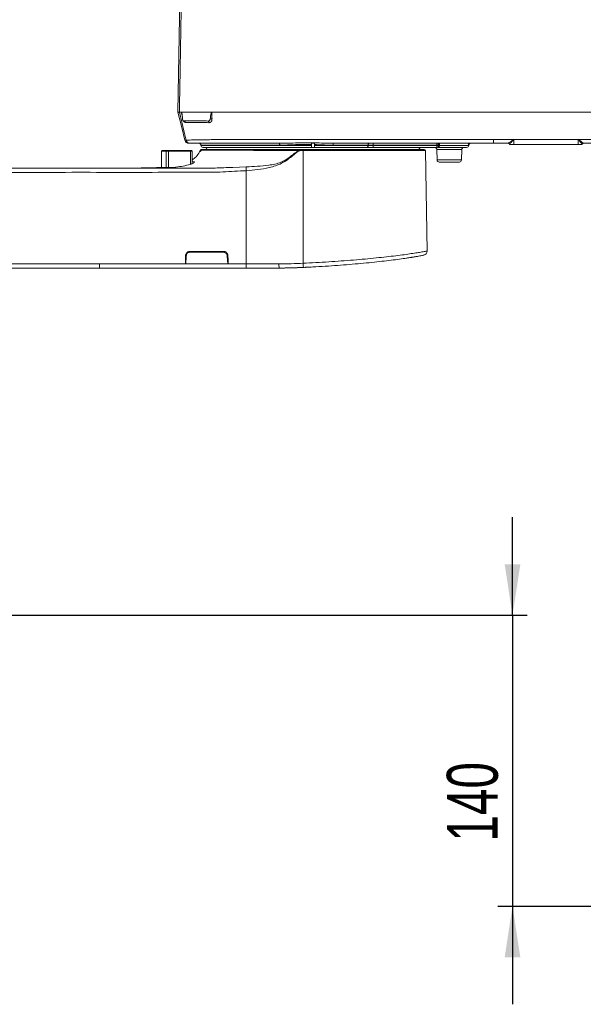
# Paper-space layout '图纸2' of a CAD drawing. Header units: millimetres. Extents: x 94 to 220, y 40 to 188.
# Tile 3 of 5: x 145 to 184, y 40 to 108. Entities that reach past the tile are written whole.
import ezdxf

# ---------------------------------------------------------------- set-up
doc = ezdxf.new("R2010")
doc.units = ezdxf.units.MM
doc.layers.add('图框', color=7, linetype='Continuous')
doc.styles.add('SLDTEXTSTYLE0', font='TXT', dxfattribs={"width": 0.7})
doc.dimstyles.new('SLDDIMSTYLE6', dxfattribs={"dimtxt": 3.5, "dimasz": 3.5, "dimexe": 0, "dimexo": 0.0625, "dimgap": 0.875, "dimtad": 2, "dimlfac": 7, "dimrnd": 1e-09, "dimzin": 12, "dimdsep": 46, "dimtxsty": 'SLDTEXTSTYLE0', "dimsah": 1, "dimcen": 0.09, "dimadec": 0, "dimazin": 3, "dimtfac": 1, "dimtmove": 0, "dimatfit": 0, "dimfxl": 0, "dimfrac": 2, "dimtolj": 1, "dimtzin": 12, "dimarcsym": 0})

# ---------------------------------------------------------------- blocks, each defined once
blk = doc.blocks.new('*D12')
at = {"layer": '图框', "color": 7}
for p, q in [((179.292, 67.11), (179.292, 73.841)), ((127.333, 67.11), (180.292, 67.11)), ((179.292, 67.11), (179.292, 47.11)), ((202.457, 47.11), (178.292, 47.11)), ((179.292, 47.11), (179.292, 40.379))]:
    blk.add_line(p, q, dxfattribs=at)
for points in [[(179.292, 67.11), (179.831, 70.61), (178.754, 70.61)], [(179.292, 47.11), (178.754, 43.61), (179.831, 43.61)]]:
    blk.add_solid(points, dxfattribs=at)
at = {"layer": '图框', "color": 7, "insert": (174.781, 51.56, 0.014), "char_height": 3.5, "attachment_point": 1, "rotation": 90, "style": 'SLDTEXTSTYLE0'}
blk.add_mtext('140', dxfattribs=at)

psp = doc.layouts.new('图纸2')

# ---------------------------------------------------------------- linework, layer by layer
at = {"color": 7, "linetype": 'Continuous', "lineweight": 15}
for p, q in [((156.3004, 101.6816), (156.437, 109.5073)), ((156.5319, 101.6816), (156.3949, 101.6816)), ((156.6129, 101.1796), (156.6083, 101.2201)), ((157.1354, 101.0816), (157.0139, 101.0816)), ((165.6932, 99.5387), (165.479, 99.5387)), ((165.479, 99.4584), (165.479, 99.3959)), ((165.6932, 99.3959), (165.6932, 99.4526)), ((169.7159, 99.4102), (169.7159, 99.5387)), ((174.094, 99.4102), (174.094, 99.5387)), ((174.2359, 99.3878), (174.2441, 99.5331)), ((179.0063, 99.5387), (177.977, 99.5387)), ((177.977, 99.5387), (179.0147, 99.5387)), ((179.0835, 99.4673), (179.0834, 99.4692)), ((179.3646, 99.8022), (179.3626, 99.8066)), ((179.3724, 99.8088), (183.8032, 99.8092)), ((179.3724, 99.8043), (179.3724, 99.8088)), ((183.8032, 99.8048), (179.3724, 99.8043)), ((179.3724, 99.8043), (179.3724, 99.4673)), ((183.8032, 99.4673), (183.8032, 99.8048)), ((183.8032, 99.4673), (184.0861, 99.4673)), ((184.0861, 99.4673), (184.0861, 99.4673)), ((184.0888, 99.4692), (184.0887, 99.4673)), ((184.1575, 99.5387), (184.1575, 99.5387)), ((155.2004, 99.0387), (155.1575, 98.9959)), ((155.1575, 98.9959), (155.1575, 97.8673)), ((155.4764, 98.9959), (155.1575, 98.9959)), ((155.2004, 99.0387), (155.5179, 99.0387)), ((155.4764, 98.9959), (155.5179, 99.0387)), ((155.6518, 98.9959), (155.4764, 98.9959)), ((155.4764, 97.8673), (155.4764, 98.9959)), ((155.5179, 99.0387), (155.6407, 99.0387)), ((155.6518, 98.9959), (155.6407, 99.0387)), ((155.6407, 99.0387), (157.1588, 99.0387)), ((155.6518, 98.9959), (155.6518, 97.8673)), ((157.1699, 98.9959), (155.6518, 98.9959)), ((157.1699, 98.9959), (157.1588, 99.0387)), ((157.1588, 99.0387), (157.2329, 99.0387)), ((157.2758, 98.9959), (157.1699, 98.9959)), ((157.2758, 98.9959), (157.2329, 99.0387)), ((157.2758, 98.1407), (157.2758, 98.9959)), ((157.8718, 99.4102), (157.8718, 99.3959)), ((165.479, 99.253), (158.0147, 99.253)), ((164.6471, 99.0457), (164.6234, 99.0458)), ((164.6321, 99.1102), (164.6543, 99.1102)), ((164.6724, 99.0348), (164.6461, 99.0264)), ((164.6543, 99.1102), (164.9137, 99.1102)), ((165.479, 99.253), (165.6932, 99.253)), ((165.6932, 99.3959), (169.3659, 99.3959)), ((169.2959, 99.253), (165.6932, 99.253)), ((169.7159, 99.253), (169.2959, 99.253)), ((169.3659, 99.3959), (169.3659, 99.4102)), ((169.3659, 99.3959), (169.7159, 99.3959)), ((169.7159, 99.4102), (169.7159, 99.3959)), ((174.094, 99.4102), (169.7159, 99.4102)), ((169.7159, 99.253), (169.7159, 99.3959)), ((169.7159, 99.3959), (174.0932, 99.3959)), ((174.0932, 99.253), (169.7159, 99.253)), ((174.0836, 99.253), (174.0932, 99.253)), ((174.0932, 99.3959), (174.094, 99.4102)), ((174.0932, 99.253), (174.0932, 99.3959)), ((174.0933, 99.1139), (174.1122, 98.3921)), ((174.1633, 99.253), (174.1417, 99.253)), ((176.1388, 99.253), (174.1633, 99.253)), ((175.7814, 98.3921), (175.8003, 99.1139)), ((176.2816, 99.3921), (176.2818, 99.3994)), ((157.3966, 98.2129), (157.4154, 98.2227)), ((157.4154, 98.2227), (157.4087, 98.2233)), ((175.6386, 98.253), (174.255, 98.253)), ((155.4928, 97.8671), (156.1203, 97.9097)), ((155.4937, 97.8673), (155.6518, 97.8673)), ((156.1609, 97.9097), (156.1203, 97.9097)), ((160.9831, 91.258), (160.9922, 97.6495)), ((155.2519, 90.9673), (150.9138, 90.9673)), ((161.0063, 90.9673), (155.7064, 90.9673)), ((156.8134, 91.258), (156.8113, 91.258)), ((156.8134, 91.258), (159.7401, 91.258)), ((159.7432, 91.258), (159.7401, 91.258)), ((159.7432, 91.258), (160.9831, 91.258)), ((163.6054, 90.97), (163.3841, 90.9677)), ((164.9519, 91.0115), (165.19, 91.0224)), ((165.4639, 91.0359), (165.0146, 91.0147))]:
    psp.add_line(p, q, dxfattribs=at)
at = {"color": 8, "linetype": 'Continuous', "lineweight": 15}
for p, q in [((184.0888, 99.4692), (184.0877, 99.4687)), ((157.1699, 98.0982), (157.1699, 98.9959)), ((157.8718, 99.3959), (165.479, 99.3959)), ((175.8003, 99.1139), (174.0933, 99.1139)), ((174.2794, 99.3921), (176.2816, 99.3921)), ((157.2758, 98.2907), (157.4228, 98.2746)), ((157.3537, 98.1592), (157.2758, 98.1679)), ((174.1122, 98.3921), (174.9468, 98.3921)), ((174.9468, 98.3921), (175.7814, 98.3921)), ((155.4943, 97.8488), (155.4764, 97.8673)), ((160.0654, 97.8832), (160.9881, 97.9165))]:
    psp.add_line(p, q, dxfattribs=at)
at = {"color": 7, "linetype": 'Continuous', "lineweight": 15, "flags": 128}
for points in [[(156.7674, 99.7571), (156.5592, 100.6151), (156.3004, 101.6816)], [(156.3949, 101.6816), (156.7295, 100.2935), (156.8578, 99.7617)], [(163.2914, 99.4102), (163.2907, 99.4352), (163.2885, 99.4594), (163.285, 99.4816), (163.2802, 99.5011), (163.2744, 99.5171), (163.2678, 99.5289), (163.2607, 99.5363), (163.2532, 99.5387)], [(169.3659, 99.4102), (169.3671, 99.4352), (169.3707, 99.4594), (169.3765, 99.4816), (169.3843, 99.5011), (169.3939, 99.5171), (169.4048, 99.5289), (169.4166, 99.5363), (169.4289, 99.5387)], [(174.1748, 99.4143), (174.1765, 99.4388), (174.1809, 99.4622), (174.1877, 99.4837), (174.1967, 99.5025), (174.2076, 99.5179), (174.2199, 99.5293), (174.2332, 99.5364), (174.247, 99.5387)], [(177.977, 99.5387), (177.977, 99.5438), (177.977, 99.5588), (177.977, 99.5832), (177.977, 99.6162), (177.977, 99.6566), (177.977, 99.7029), (177.977, 99.7535), (177.977, 99.8066)], [(179.0861, 99.4673), (179.0918, 99.4673), (179.1082, 99.4673), (179.1347, 99.4673), (179.1703, 99.4673), (179.2137, 99.4673), (179.2631, 99.4673), (179.3167, 99.4673), (179.3724, 99.4673)], [(164.9075, 99.04), (164.8973, 92.3387), (164.8957, 91.3011)], [(169.2959, 99.253), (169.3096, 99.2558), (169.3227, 99.2639), (169.3348, 99.2771), (169.3454, 99.2949), (169.3541, 99.3165), (169.3606, 99.3412), (169.3645, 99.368), (169.3659, 99.3959)], [(173.4221, 92.1362), (173.3989, 93.4673), (173.3016, 99.04)], [(156.8113, 91.258), (156.8162, 91.5419), (156.8213, 91.8328)], [(159.7331, 91.8328), (159.7381, 91.5488), (159.7432, 91.258)]]:
    psp.add_lwpolyline(points, dxfattribs=at)
at = {"color": 8, "linetype": 'Continuous', "lineweight": 15, "flags": 128}
for points in [[(174.2867, 99.5387), (174.2821, 99.4471), (174.2794, 99.3921)], [(174.2359, 99.3878), (174.2359, 99.3878), (174.2322, 99.388), (174.2215, 99.3886), (174.2045, 99.3896), (174.1819, 99.3908), (174.1549, 99.3924), (174.1249, 99.3941), (174.0932, 99.3959)]]:
    psp.add_lwpolyline(points, dxfattribs=at)
at = {"color": 7, "linetype": 'Continuous', "lineweight": 15}
for centre, radius, start, end in [((156.6902, 100.957), 0.125, 5.538455, 85.354644), ((158.2613, 100.9564), 0.1601, 359.923768, 44.928657), ((158.6047, 99.9634), 1.2616, 88.429317, 93.728172), ((157.0451, 99.8244), 0.2857, 193.639777, 270.000004), ((157.1143, 99.7973), 0.259, 187.897886, 266.826234), ((157.7432, 99.4102), 0.1286, 359.864131, 90.000004), ((167.1681, 99.4413), 0.1987, 150.628512, 189.006988), ((176.4166, 99.3959), 0.1428, 90.021821, 178.52107), ((176.4246, 99.3959), 0.1429, 90.000004, 178.570751), ((179.0147, 99.4673), 0.0714, 359.999592, 89.999554), ((179.0147, 99.4673), 0.0714, 0, 89.999999), ((184.1913, 99.8066), 0.3881, 179.616296, 180.274231), ((185.6503, 98.916), 2.0409, 154.126002, 154.264934), ((184.1575, 99.4673), 0.0714, 90.002698, 179.99901), ((184.1575, 99.4673), 0.0714, 89.999998, 180), ((158.0147, 99.3959), 0.1429, 180, 270), ((158.1612, 99.1102), 0.1429, 1.5, 90), ((164.757, 99.0605), 0.1344, 158.336608, 186.294675), ((173.011, 99.1102), 0.1429, 90, 178.5), ((173.2302, 99.0387), 0.0714, 1, 90), ((173.9505, 99.1102), 0.1429, 1.5, 90), ((174.0932, 99.3959), 0.1429, 270, 356.754746), ((174.1489, 99.383), 0.1308, 276.316772, 4.001754), ((175.9431, 99.1102), 0.1429, 90, 178.5), ((176.1388, 99.3959), 0.1429, 270, 358.5), ((174.255, 98.3959), 0.1429, 181.5, 270), ((175.6386, 98.3959), 0.1429, 270, 358.5), ((155.2116, 92.1127), 1.8939, 358.129435, 359.973604), ((157.7809, 92.1128), 1.6681, 357.872556, 359.967379), ((173.1364, 92.1312), 0.2857, 281.062649, 1), ((156.9498, 99.6261), 7.7944, 269.055033, 269.434879), ((159.5941, 99.1635), 7.332, 270.671229, 271.086254), ((153.6085, 91.1846), 2.7035, 178.442112, 184.609342), ((164.4491, 91.1848), 1.2136, 176.539623, 190.321308)]:
    psp.add_arc(centre, radius, start, end, dxfattribs=at)
at = {"color": 8, "linetype": 'Continuous', "lineweight": 15}
psp.add_arc((157.4966, 98.1523), 0.1429, 121.090161, 165.234344, dxfattribs=at)
at = {"color": 7, "linetype": 'Continuous', "lineweight": 15}
for points, knots in [([(156.5307, 109.5077), (156.5187, 108.7857), (156.4945, 107.3417), (156.4576, 105.1756), (156.4252, 103.2889), (156.4051, 102.1242), (156.3974, 101.6816)], [0, 0, 0, 0, 0.2767727, 0.553547, 0.8303228, 1, 1, 1, 1]), ([(156.3974, 101.6816), (156.3628, 101.6816), (156.3087, 101.6816), (156.3026, 101.6816), (156.3004, 101.6816)], [0, 0, 0, 0, 0.63898727, 1, 1, 1, 1]), ([(156.3949, 101.6816), (156.361, 101.6816), (156.3084, 101.6816), (156.3025, 101.6816), (156.3004, 101.6816)], [0, 0, 0, 0, 0.6427403, 1, 1, 1, 1]), ([(208.0861, 101.6816), (207.3094, 101.6816), (205.7554, 101.6816), (203.3831, 101.6816), (200.9965, 101.6816), (198.5992, 101.6816), (196.2001, 101.6816), (192.5278, 101.6816), (187.5814, 101.6816), (181.3569, 101.6816), (176.0276, 101.6816), (171.5938, 101.6816), (168.4834, 101.6816), (165.8025, 101.6816), (163.921, 101.6816), (162.4118, 101.6816), (161.2799, 101.6816), (160.1709, 101.6816), (159.1356, 101.6816), (158.1967, 101.6816), (157.4381, 101.6816), (156.831, 101.6816), (156.5419, 101.6816), (156.3974, 101.6816)], [0, 0, 0, 0, 0.04513923, 0.09031026, 0.13560412, 0.18100425, 0.22642056, 0.27172348, 0.3893627, 0.50701343, 0.62466282, 0.69154377, 0.75842064, 0.80102859, 0.84363041, 0.86528257, 0.88701909, 0.90865031, 0.93015818, 0.9499826, 0.96978655, 0.9848968, 1, 1, 1, 1]), ([(156.6083, 101.2201), (156.603, 101.3148), (156.5964, 101.4318), (156.5773, 101.5603), (156.5674, 101.61), (156.5581, 101.6443), (156.5486, 101.6667), (156.5413, 101.6773), (156.5357, 101.6812), (156.5327, 101.6815), (156.5319, 101.6816)], [0, 0, 0, 0, 0.5711621, 0.70581265, 0.79918486, 0.88908114, 0.93457098, 0.96791715, 0.99039128, 1, 1, 1, 1]), ([(158.6238, 101.6816), (158.3979, 101.6816), (157.9455, 101.6816), (157.3783, 101.6816), (156.9006, 101.6816), (156.6556, 101.6816), (156.5319, 101.6816)], [0, 0, 0, 0, 0.2770042, 0.5544703, 0.7749311, 1, 1, 1, 1]), ([(158.6238, 101.6816), (158.6222, 101.6813), (158.6183, 101.6808), (158.6114, 101.6752), (158.5974, 101.655), (158.5679, 101.5637), (158.5443, 101.4147), (158.5294, 101.2824), (158.5227, 101.2223)], [0, 0, 0, 0, 0.0121394, 0.0278631, 0.0583641, 0.1722225, 0.6237757, 1, 1, 1, 1]), ([(158.6238, 101.6816), (158.6257, 101.6255), (158.6306, 101.4732), (158.6359, 101.3208), (158.6393, 101.2245)], [0, 0, 0, 0, 0.3678681, 1, 1, 1, 1]), ([(195.834, 101.6816), (194.4102, 101.6816), (191.5627, 101.6816), (187.0976, 101.6816), (182.4401, 101.6816), (177.8707, 101.6816), (173.5814, 101.6816), (170.0633, 101.6816), (167.037, 101.6816), (165.0066, 101.6816), (163.4795, 101.6816), (162.4559, 101.6816), (161.4401, 101.6816), (160.4445, 101.6816), (159.4933, 101.6816), (158.9084, 101.6816), (158.6238, 101.6816)], [0, 0, 0, 0, 0.1141997, 0.2283983, 0.3579446, 0.4874927, 0.5946013, 0.7017077, 0.7694441, 0.8371741, 0.8645971, 0.8921482, 0.9196336, 0.946963, 0.9741992, 1, 1, 1, 1]), ([(156.6129, 101.1796), (156.6135, 101.1766), (156.6172, 101.1588), (156.6281, 101.1285), (156.6498, 101.0981), (156.6725, 101.0834), (156.6872, 101.0821), (156.6923, 101.0816)], [0, 0, 0, 0, 0.0531043, 0.3170919, 0.5834792, 0.8540184, 1, 1, 1, 1]), ([(156.6923, 101.0816), (156.7427, 101.0816), (156.8324, 101.0816), (156.9293, 101.0816), (156.9718, 101.0816)], [0, 0, 0, 0, 0.56197337, 1, 1, 1, 1]), ([(156.7004, 101.0813), (156.7009, 101.0814), (156.7087, 101.0827), (156.7168, 101.077), (156.7136, 101.0794), (156.7134, 101.0795)], [0, 0, 0, 0, 0.0702752, 0.9593988, 1, 1, 1, 1]), ([(158.4214, 100.9562), (158.3435, 100.9567), (158.1097, 100.9583), (157.7414, 100.9612), (157.2655, 100.9654), (156.9824, 100.9677), (156.8146, 100.9691)], [0, 0, 0, 0, 0.1256718, 0.3772095, 0.6309001, 1, 1, 1, 1]), ([(158.3746, 101.0695), (158.2953, 101.0706), (158.0572, 101.074), (157.6788, 101.0787), (157.2894, 101.0813), (157.0668, 101.0815), (156.9718, 101.0816)], [0, 0, 0, 0, 0.1533033, 0.4601337, 0.7694579, 1, 1, 1, 1]), ([(158.5227, 101.2223), (158.5191, 101.2029), (158.5118, 101.164), (158.4809, 101.1157), (158.4396, 101.0825), (158.402, 101.0702), (158.3802, 101.0696), (158.3746, 101.0695)], [0, 0, 0, 0, 0.23365168, 0.46758069, 0.69463423, 0.92143834, 1, 1, 1, 1]), ([(158.6393, 101.2245), (158.6378, 101.1937), (158.635, 101.1324), (158.5981, 101.0515), (158.5419, 100.991), (158.4792, 100.9601), (158.4375, 100.9573), (158.4214, 100.9562)], [0, 0, 0, 0, 0.2168714, 0.4323116, 0.646453, 0.8633979, 1, 1, 1, 1]), ([(156.7674, 99.7571), (156.7697, 99.7568), (156.7748, 99.7563), (156.8091, 99.7582), (156.8447, 99.7608), (156.8578, 99.7617)], [0, 0, 0, 0, 0.3468858, 0.7610302, 1, 1, 1, 1]), ([(156.8578, 99.7617), (157.0139, 99.7637), (157.3295, 99.7677), (157.8554, 99.7776), (158.3556, 99.786), (158.8034, 99.7926), (159.2857, 99.7979), (159.7588, 99.8015), (160.4446, 99.8045), (161.3615, 99.8061), (162.5584, 99.8063), (163.7741, 99.8065), (165.2759, 99.8066), (167.0538, 99.8066), (169.9007, 99.8066), (173.5423, 99.8066), (176.4987, 99.8066), (177.977, 99.8066)], [0, 0, 0, 0, 0.0398108, 0.08044, 0.1049002, 0.1293604, 0.1546968, 0.1800384, 0.1996258, 0.2534872, 0.307432, 0.3626251, 0.4178346, 0.5099573, 0.602126, 0.8010559, 1, 1, 1, 1]), ([(157.1, 99.5387), (157.092, 99.5387), (157.0703, 99.5387), (157.0494, 99.5387), (157.0464, 99.5387), (157.0451, 99.5387)], [0, 0, 0, 0, 0.23927746, 0.65335243, 1, 1, 1, 1]), ([(163.2532, 99.5387), (163.2301, 99.5387), (162.8811, 99.5387), (162.2075, 99.5387), (161.2414, 99.5387), (160.4757, 99.5387), (159.8202, 99.5387), (159.2707, 99.5387), (158.6769, 99.5387), (158.0976, 99.5387), (157.5539, 99.5387), (157.2513, 99.5387), (157.1, 99.5387)], [0, 0, 0, 0, 0.0096064, 0.1448775, 0.2802015, 0.4151017, 0.4729106, 0.5699235, 0.6672647, 0.7642005, 0.882076, 1, 1, 1, 1]), ([(163.2532, 99.5387), (163.5014, 99.5425), (163.9993, 99.5502), (164.7393, 99.5752), (165.4657, 99.576), (166.2125, 99.5525), (166.7215, 99.5435), (166.995, 99.5387)], [0, 0, 0, 0, 0.202345, 0.4058349, 0.5931651, 0.7814227, 1, 1, 1, 1]), ([(165.479, 99.4584), (165.2344, 99.4604), (164.7429, 99.4646), (164.0096, 99.4258), (163.5316, 99.4154), (163.2914, 99.4102)], [0, 0, 0, 0, 0.3301862, 0.6635465, 1, 1, 1, 1]), ([(165.479, 99.4584), (165.479, 99.4729), (165.479, 99.5021), (165.479, 99.5265), (165.479, 99.5387)], [0, 0, 0, 0, 0.4996216, 1, 1, 1, 1]), ([(165.6932, 99.5387), (165.6932, 99.527), (165.6932, 99.5037), (165.6932, 99.472), (165.6932, 99.4551), (165.6932, 99.4526)], [0, 0, 0, 0, 0.4597931, 0.9195929, 1, 1, 1, 1]), ([(166.9719, 99.4102), (166.7026, 99.4173), (166.2784, 99.4284), (165.8498, 99.4461), (165.6932, 99.4526)], [0, 0, 0, 0, 0.6346814, 1, 1, 1, 1]), ([(177.977, 99.5387), (176.1575, 99.5387), (173.4282, 99.5387), (169.7891, 99.5387), (167.9478, 99.5387), (167.0168, 99.5387), (166.995, 99.5387)], [0, 0, 0, 0, 0.4969841, 0.7455206, 0.9940412, 1, 1, 1, 1]), ([(177.977, 99.8066), (178.1245, 99.8066), (178.4942, 99.8066), (178.9091, 99.8066), (179.2235, 99.8066), (179.3156, 99.8066), (179.3626, 99.8066)], [0, 0, 0, 0, 0.3194429, 0.8004342, 0.8982599, 1, 1, 1, 1]), ([(179.0834, 99.4692), (179.083, 99.4738), (179.082, 99.4864), (179.0737, 99.5059), (179.0575, 99.5241), (179.0361, 99.5364), (179.0201, 99.5379), (179.012, 99.5387)], [0, 0, 0, 0, 0.1271277, 0.3456699, 0.5639419, 0.7820198, 1, 1, 1, 1]), ([(179.0147, 99.5387), (179.0148, 99.5388), (179.0156, 99.5393), (179.0298, 99.5506), (179.075, 99.5863), (179.1606, 99.6552), (179.2587, 99.7294), (179.3299, 99.7906), (179.3578, 99.8043), (179.3626, 99.8066)], [0, 0, 0, 0, 0.0286163, 0.153881, 0.3075299, 0.5097574, 0.8368781, 0.971705, 1, 1, 1, 1]), ([(179.3646, 99.8022), (179.3607, 99.7992), (179.3368, 99.7809), (179.2821, 99.7057), (179.2027, 99.6127), (179.1344, 99.5268), (179.0982, 99.4821), (179.0868, 99.4681), (179.0862, 99.4674), (179.0861, 99.4673)], [0, 0, 0, 0, 0.0259004, 0.1590931, 0.4874271, 0.6907244, 0.8452262, 0.9712144, 1, 1, 1, 1]), ([(179.3626, 99.8066), (179.3632, 99.8069), (179.3663, 99.8082), (179.3697, 99.8085), (179.3724, 99.8088)], [0, 0, 0, 0, 0.186733, 1, 1, 1, 1]), ([(179.3724, 99.8043), (179.3706, 99.8041), (179.3684, 99.8039), (179.3658, 99.8028), (179.365, 99.8024), (179.3646, 99.8022)], [0, 0, 0, 0, 0.66992768, 0.80942438, 1, 1, 1, 1]), ([(183.8032, 99.4673), (182.9761, 99.4673), (181.4992, 99.4673), (180.0223, 99.4673), (179.3724, 99.4673)], [0, 0, 0, 0, 0.55999726, 1, 1, 1, 1]), ([(183.8032, 99.8092), (183.8041, 99.8092), (183.8078, 99.8091), (183.8113, 99.8077), (183.814, 99.8066)], [0, 0, 0, 0, 0.2504641, 1, 1, 1, 1]), ([(183.8118, 99.8022), (183.8097, 99.8032), (183.807, 99.8046), (183.8039, 99.8047), (183.8032, 99.8048)], [0, 0, 0, 0, 0.7534099, 1, 1, 1, 1]), ([(184.0861, 99.4673), (184.0846, 99.4694), (184.083, 99.4717), (184.0706, 99.4878), (184.0461, 99.5188), (183.985, 99.5967), (183.906, 99.691), (183.8489, 99.7701), (183.8174, 99.7974), (183.8118, 99.8022)], [0, 0, 0, 0, 0.1198943, 0.1365657, 0.2763108, 0.4826162, 0.7783852, 0.9609182, 1, 1, 1, 1]), ([(183.814, 99.8066), (183.9047, 99.8066), (185.7676, 99.8068), (188.288, 99.7932), (191.3759, 99.823), (193.3503, 99.8693), (195.3244, 99.8934), (197.2941, 99.8619), (199.2549, 99.7366), (200.8262, 99.5306), (202.0094, 99.2995), (202.8113, 99.089), (203.4813, 98.8496), (204.086, 98.5674), (204.5751, 98.2679), (204.9151, 97.9799), (205.1589, 97.7327), (205.3244, 97.5387), (205.4928, 97.301), (205.5723, 97.1682), (205.607, 97.1103)], [0, 0, 0, 0, 0.0120329, 0.2471155, 0.3343316, 0.421769, 0.5091791, 0.5963698, 0.6832994, 0.7701769, 0.8070349, 0.8439115, 0.8806907, 0.9018685, 0.9330072, 0.9570437, 0.9611798, 0.9793778, 0.9909995, 1, 1, 1, 1]), ([(183.814, 99.8066), (183.8209, 99.8028), (183.8582, 99.7822), (183.9323, 99.7176), (184.0304, 99.6423), (184.1072, 99.5799), (184.1459, 99.5485), (184.1569, 99.5395), (184.1574, 99.5389), (184.1575, 99.5387)], [0, 0, 0, 0, 0.0417632, 0.2252205, 0.5197725, 0.7250434, 0.8640465, 0.9759517, 1, 1, 1, 1]), ([(191.83, 99.5573), (191.8031, 99.5571), (190.9916, 99.5488), (188.4345, 99.5286), (185.9035, 99.5346), (184.1575, 99.5387)], [0, 0, 0, 0, 0.0105448, 0.3174241, 1, 1, 1, 1]), ([(157.2758, 98.3906), (157.3753, 98.4591), (157.5875, 98.6051), (157.7253, 98.8809), (157.8267, 99.031), (157.8528, 99.0696)], [0, 0, 0, 0, 0.3961942, 0.8444879, 1, 1, 1, 1]), ([(157.9356, 99.0698), (157.9095, 99.0543), (157.8348, 99.0101), (157.8053, 98.9683), (157.7862, 98.9412)], [0, 0, 0, 0, 0.3496629, 1, 1, 1, 1]), ([(157.8528, 99.0696), (157.857, 99.0765), (157.8654, 99.0903), (157.8857, 99.1042), (157.9039, 99.1097), (157.9146, 99.1101), (157.9173, 99.1102)], [0, 0, 0, 0, 0.3000135, 0.6000165, 0.9000382, 1, 1, 1, 1]), ([(164.6234, 99.0458), (164.3765, 99.0465), (163.9179, 99.048), (163.2633, 99.0499), (162.6526, 99.0517), (162.0572, 99.0535), (161.4871, 99.0551), (160.9516, 99.0567), (160.4482, 99.0582), (159.9768, 99.0597), (159.44, 99.0614), (158.884, 99.0633), (158.4673, 99.065), (158.1435, 99.0667), (157.9069, 99.0686), (157.871, 99.0693), (157.8528, 99.0696)], [0, 0, 0, 0, 0.0670289, 0.124493, 0.181957, 0.2410981, 0.3002398, 0.3576934, 0.4151471, 0.474272, 0.5333967, 0.6339998, 0.7368135, 0.7865979, 0.8920208, 1, 1, 1, 1]), ([(157.9173, 99.1102), (157.9296, 99.1102), (157.9544, 99.1102), (158.1471, 99.1102), (158.4648, 99.1102), (158.9409, 99.1102), (159.5295, 99.1102), (160.1662, 99.1102), (160.8107, 99.1102), (161.5147, 99.1102), (162.2711, 99.1102), (163.0688, 99.1102), (163.8595, 99.1102), (164.3875, 99.1102), (164.6321, 99.1102)], [0, 0, 0, 0, 0.0876546, 0.1756715, 0.2633329, 0.3650627, 0.4667927, 0.5444086, 0.6222722, 0.6998881, 0.7775065, 0.8553724, 0.9329892, 1, 1, 1, 1]), ([(160.9881, 97.9165), (161.2461, 97.931), (161.7622, 97.96), (162.4202, 98.0145), (162.964, 98.0973), (163.3501, 98.2127), (163.6763, 98.3796), (163.9737, 98.5781), (164.2679, 98.8228), (164.4955, 98.9832), (164.6205, 99.0444), (164.6234, 99.0458)], [0, 0, 0, 0, 0.19943889, 0.39879852, 0.51022421, 0.62130481, 0.70517248, 0.78916523, 0.89366911, 0.9975323, 1, 1, 1, 1]), ([(164.6454, 99.0278), (164.6392, 99.0246), (164.5076, 98.9575), (164.2742, 98.7816), (163.9035, 98.4548), (163.478, 98.1772), (163.0024, 97.9857), (162.4574, 97.8378), (161.7861, 97.7139), (161.2559, 97.6824), (160.9922, 97.6495), (160.9922, 97.6495)], [0, 0, 0, 0, 0.0052534, 0.1109691, 0.2173784, 0.3767939, 0.4887862, 0.6009724, 0.8003888, 0.9999979, 1, 1, 1, 1]), ([(164.6234, 99.0458), (164.6236, 99.0544), (164.6241, 99.0717), (164.6261, 99.0928), (164.6289, 99.1073), (164.631, 99.1092), (164.6321, 99.1102)], [0, 0, 0, 0, 0.24999454, 0.4999977, 0.74999836, 1, 1, 1, 1]), ([(164.6234, 99.0458), (164.6313, 99.0448), (164.647, 99.0429), (164.6628, 99.041), (164.6706, 99.0401)], [0, 0, 0, 0, 0.5001099, 1, 1, 1, 1]), ([(164.6471, 99.0457), (164.6473, 99.0536), (164.6476, 99.0695), (164.649, 99.0895), (164.651, 99.1039), (164.6528, 99.1092), (164.6539, 99.1101), (164.6541, 99.1101), (164.6543, 99.1102)], [0, 0, 0, 0, 0.2289252, 0.4578395, 0.6867837, 0.9157705, 0.9689304, 1, 1, 1, 1]), ([(164.671, 99.0425), (164.6699, 99.0426), (164.6619, 99.0437), (164.654, 99.0448), (164.6471, 99.0457)], [0, 0, 0, 0, 0.1388015, 1, 1, 1, 1]), ([(164.9075, 99.04), (164.8601, 99.04), (164.787, 99.04), (164.714, 99.04), (164.6884, 99.04)], [0, 0, 0, 0, 0.64972193, 1, 1, 1, 1]), ([(164.9075, 99.04), (164.9076, 99.0492), (164.9078, 99.0677), (164.9093, 99.0908), (164.9113, 99.107), (164.9129, 99.1091), (164.9137, 99.1102)], [0, 0, 0, 0, 0.2499955, 0.4999964, 0.7499997, 1, 1, 1, 1]), ([(173.3016, 99.04), (173.3016, 99.04), (173.3016, 99.04), (173.241, 99.04), (173.0101, 99.04), (172.7256, 99.04), (172.4535, 99.04), (172.1295, 99.04), (171.7584, 99.04), (171.347, 99.04), (170.8957, 99.04), (170.4018, 99.04), (169.8731, 99.04), (169.3185, 99.04), (168.7378, 99.04), (168.1287, 99.04), (167.6566, 99.04), (167.1907, 99.04), (166.6385, 99.04), (165.8228, 99.04), (165.214, 99.04), (164.9075, 99.04)], [0, 0, 0, 0, 0.0000007, 0.0918235, 0.1858659, 0.2359978, 0.2861294, 0.337718, 0.3893062, 0.4394235, 0.4895405, 0.541113, 0.5926855, 0.6428766, 0.6930679, 0.7447214, 0.7963749, 0.8085312, 0.8571948, 0.928095, 1, 1, 1, 1]), ([(164.9137, 99.1102), (165.2, 99.1102), (165.7736, 99.1102), (166.6332, 99.1102), (167.4793, 99.1102), (168.3011, 99.1102), (169.0887, 99.1102), (169.8323, 99.1102), (170.5205, 99.1102), (171.1466, 99.1102), (171.7035, 99.1102), (172.1814, 99.1102), (172.5768, 99.1102), (172.7994, 99.1102), (172.9539, 99.1102), (173.0813, 99.1102), (173.2045, 99.1102), (173.2216, 99.1102), (173.2302, 99.1102)], [0, 0, 0, 0, 0.0678035, 0.1358208, 0.2036206, 0.2714315, 0.339459, 0.4072697, 0.4749772, 0.5429007, 0.6106085, 0.6783361, 0.7462802, 0.8140084, 0.8252736, 0.8703641, 0.935182, 1, 1, 1, 1]), ([(165.479, 99.3959), (165.479, 99.3898), (165.479, 99.3677), (165.479, 99.3305), (165.479, 99.2911), (165.479, 99.2637), (165.479, 99.2537), (165.479, 99.2531), (165.479, 99.253)], [0, 0, 0, 0, 0.081896, 0.2965148, 0.5111357, 0.7257732, 0.9404325, 1, 1, 1, 1]), ([(165.6932, 99.253), (165.6932, 99.2537), (165.6932, 99.2554), (165.6932, 99.2725), (165.6932, 99.3048), (165.6932, 99.3475), (165.6932, 99.3798), (165.6932, 99.3958), (165.6932, 99.3959)], [0, 0, 0, 0, 0.1404129, 0.3551364, 0.5698523, 0.7845484, 0.9992235, 1, 1, 1, 1]), ([(169.3659, 99.4102), (169.1803, 99.4102), (168.8091, 99.4102), (168.2184, 99.4102), (167.6066, 99.4102), (167.1834, 99.4102), (166.9719, 99.4102)], [0, 0, 0, 0, 0.2465471, 0.4930923, 0.7465465, 1, 1, 1, 1]), ([(169.7159, 99.4102), (169.6351, 99.4102), (169.5124, 99.4102), (169.4032, 99.4102), (169.3659, 99.4102)], [0, 0, 0, 0, 0.6580707, 1, 1, 1, 1]), ([(174.1748, 99.4143), (174.1605, 99.4135), (174.1353, 99.4123), (174.1065, 99.4108), (174.094, 99.4102)], [0, 0, 0, 0, 0.5646965, 1, 1, 1, 1]), ([(157.3966, 98.2129), (157.3924, 98.2096), (157.3646, 98.1877), (157.3045, 98.1523), (157.2134, 98.1126), (157.1613, 98.0948), (157.1352, 98.0859)], [0, 0, 0, 0, 0.0804578, 0.5391637, 0.7698903, 1, 1, 1, 1]), ([(157.4087, 98.2233), (157.3995, 98.2215), (157.3875, 98.2193), (157.3772, 98.201), (157.3749, 98.1968)], [0, 0, 0, 0, 0.7687348, 1, 1, 1, 1]), ([(157.4228, 98.2746), (157.4282, 98.273), (157.4391, 98.2697), (157.4363, 98.2523), (157.4186, 98.2337), (157.4087, 98.2233)], [0, 0, 0, 0, 0.3084372, 0.612911, 1, 1, 1, 1]), ([(134.0634, 97.8244), (136.3382, 97.8245), (139.7506, 97.8245), (144.3026, 97.8244), (147.718, 97.8246), (151.1336, 97.8239), (154.1274, 97.826), (156.6992, 97.8212), (158.5425, 97.8206), (159.6604, 97.8666), (160.0654, 97.8832)], [0, 0, 0, 0, 0.2623708, 0.3935741, 0.5247732, 0.6560089, 0.7872451, 0.8700994, 0.9529475, 1, 1, 1, 1]), ([(160.9922, 97.6495), (160.9922, 97.6495), (160.4539, 97.6495), (159.382, 97.5433), (157.2268, 97.5511), (154.4768, 97.5411), (151.1258, 97.5444), (147.7166, 97.5435), (144.3062, 97.5438), (139.7581, 97.5437), (136.348, 97.5437), (134.0741, 97.5437)], [0, 0, 0, 0, 0.0000003, 0.0600524, 0.1201237, 0.2404601, 0.3669348, 0.4934895, 0.6200491, 0.746644, 1, 1, 1, 1]), ([(146.6784, 97.8244), (147.3793, 97.8243), (148.781, 97.824), (150.8834, 97.8263), (152.9855, 97.821), (154.386, 97.8585), (155.0861, 97.8772)], [0, 0, 0, 0, 0.2500597, 0.5001454, 0.7501358, 1, 1, 1, 1]), ([(155.0861, 97.8772), (155.0909, 97.877), (155.1005, 97.8766), (155.1797, 97.8742), (155.3032, 97.8711), (155.4296, 97.8685), (155.4928, 97.8671)], [0, 0, 0, 0, 0.2475512, 0.4951024, 0.7475511, 1, 1, 1, 1]), ([(157.1352, 98.0859), (156.9779, 98.0443), (156.6571, 97.9595), (156.3284, 97.9265), (156.1609, 97.9097)], [0, 0, 0, 0, 0.49042044, 1, 1, 1, 1]), ([(160.9881, 97.9165), (160.9867, 97.9051), (160.984, 97.8823), (160.9838, 97.8179), (160.9863, 97.7386), (160.9902, 97.6792), (160.9922, 97.6495)], [0, 0, 0, 0, 0.2499982, 0.4999989, 0.7499986, 1, 1, 1, 1]), ([(156.8213, 91.8328), (156.825, 91.8646), (156.8323, 91.9282), (156.8826, 92.0123), (156.9556, 92.0752), (157.0345, 92.1074), (157.0859, 92.1106), (157.1055, 92.1118)], [0, 0, 0, 0, 0.2163672, 0.4327702, 0.6492844, 0.866225, 1, 1, 1, 1]), ([(157.1044, 92.0509), (157.0805, 92.0487), (157.0304, 92.0441), (156.9618, 92.007), (156.9078, 91.9495), (156.8794, 91.8872), (156.8747, 91.8467), (156.873, 91.8321)], [0, 0, 0, 0, 0.20536213, 0.42835142, 0.65111657, 0.87400715, 1, 1, 1, 1]), ([(159.4479, 92.0508), (159.3535, 92.0508), (158.8815, 92.0508), (158.1005, 92.0508), (157.4136, 92.0509), (157.1044, 92.0509)], [0, 0, 0, 0, 0.120873, 0.6043629, 1, 1, 1, 1]), ([(157.1055, 92.1118), (157.1999, 92.1118), (157.6722, 92.1118), (158.4534, 92.1118), (159.14, 92.1118), (159.449, 92.1118)], [0, 0, 0, 0, 0.1208666, 0.6043265, 1, 1, 1, 1]), ([(159.68, 91.8319), (159.6764, 91.8558), (159.6687, 91.9057), (159.6274, 91.9724), (159.5666, 92.0232), (159.5028, 92.0478), (159.4623, 92.05), (159.4479, 92.0508)], [0, 0, 0, 0, 0.2049946, 0.4289206, 0.6526308, 0.8762016, 1, 1, 1, 1]), ([(159.449, 92.1118), (159.4811, 92.1087), (159.5451, 92.1023), (159.6305, 92.0531), (159.6948, 91.9807), (159.7277, 91.9024), (159.7317, 91.8516), (159.7331, 91.8328)], [0, 0, 0, 0, 0.2180311, 0.4360469, 0.653913, 0.8712321, 1, 1, 1, 1]), ([(164.8957, 91.3011), (164.8957, 91.3011), (165.189, 91.3103), (165.7777, 91.3433), (166.6583, 91.3933), (167.5249, 91.4531), (168.3658, 91.5183), (169.1715, 91.5884), (169.9332, 91.6618), (170.6393, 91.7373), (171.2825, 91.813), (171.8553, 91.8869), (172.347, 91.9568), (172.7546, 92.0197), (173.1073, 92.0786), (173.3676, 92.1256), (173.404, 92.1327), (173.4221, 92.1362)], [0, 0, 0, 0, 0.0000007, 0.067695, 0.135605, 0.2032987, 0.2709831, 0.3388826, 0.4065683, 0.4744717, 0.5425907, 0.6104942, 0.6785945, 0.746913, 0.8150099, 0.9075071, 1, 1, 1, 1]), ([(156.873, 91.8321), (156.867, 91.7376), (156.8582, 91.5971), (156.8438, 91.432), (156.8343, 91.3479), (156.8273, 91.3028), (156.8223, 91.2788), (156.8184, 91.2665), (156.8158, 91.2605), (156.8139, 91.2585), (156.8134, 91.258)], [0, 0, 0, 0, 0.4908231, 0.7295931, 0.8593624, 0.9292732, 0.9665183, 0.98609, 0.9962309, 1, 1, 1, 1]), ([(159.7401, 91.258), (159.7381, 91.2622), (159.7285, 91.2824), (159.7176, 91.3766), (159.6965, 91.5622), (159.6861, 91.7325), (159.68, 91.8319)], [0, 0, 0, 0, 0.0238493, 0.1162019, 0.4841488, 1, 1, 1, 1]), ([(173.1913, 91.8508), (173.1735, 91.8473), (173.1379, 91.8401), (172.8836, 91.7923), (172.54, 91.7329), (172.1436, 91.6693), (171.6663, 91.5989), (171.1111, 91.5246), (170.4881, 91.4485), (169.8047, 91.3726), (169.068, 91.299), (168.2889, 91.2287), (167.4757, 91.1631), (166.6378, 91.1037), (165.7859, 91.051), (165.2171, 91.0241), (164.9331, 91.0107)], [0, 0, 0, 0, 0.092291, 0.1845909, 0.2526544, 0.320941, 0.3890111, 0.4569499, 0.5251023, 0.5930409, 0.6607731, 0.7287179, 0.7964484, 0.8642264, 0.9322205, 1, 1, 1, 1]), ([(172.7435, 91.7682), (172.6772, 91.7568), (172.5644, 91.7374), (172.4324, 91.7158), (172.3334, 91.6998), (172.2253, 91.6827), (172.1064, 91.6644), (172.0197, 91.6513), (172.0164, 91.6508), (172.0147, 91.6506)], [0, 0, 0, 0, 0.1814728, 0.3092148, 0.363817, 0.4726592, 0.6489944, 0.8244537, 1, 1, 1, 1]), ([(150.9138, 90.9673), (149.5087, 90.9673), (146.6975, 90.9673), (142.4816, 90.9673), (138.268, 90.9673), (135.4607, 90.9673), (134.057, 90.9673)], [0, 0, 0, 0, 0.2500027, 0.5001815, 0.7500812, 1, 1, 1, 1]), ([(134.0677, 91.258), (135.4706, 91.258), (138.2765, 91.258), (142.4854, 91.258), (146.696, 91.258), (149.5024, 91.258), (150.906, 91.258)], [0, 0, 0, 0, 0.25005296, 0.5001148, 0.74998975, 1, 1, 1, 1]), ([(150.906, 91.258), (151.0964, 91.258), (152.0484, 91.258), (154.0178, 91.258), (155.7948, 91.258), (156.8113, 91.258)], [0, 0, 0, 0, 0.0966487, 0.4832569, 1, 1, 1, 1]), ([(155.2519, 90.9673), (155.3204, 90.9689), (155.4574, 90.9722), (155.6164, 90.9678), (155.6958, 90.9674), (155.7064, 90.9673)], [0, 0, 0, 0, 0.4636588, 0.9283447, 1, 1, 1, 1]), ([(160.9831, 91.258), (161.3595, 91.258), (162.1106, 91.258), (162.8625, 91.258), (163.2377, 91.258)], [0, 0, 0, 0, 0.5009823, 1, 1, 1, 1]), ([(161.0063, 90.9673), (161.0032, 90.9717), (160.9971, 90.9805), (160.9894, 91.048), (160.9841, 91.1442), (160.9834, 91.2201), (160.9831, 91.258)], [0, 0, 0, 0, 0.2500003, 0.4999997, 0.7500001, 1, 1, 1, 1]), ([(163.2551, 90.9673), (162.8801, 90.9673), (162.1301, 90.9673), (161.3809, 90.9673), (161.0063, 90.9673)], [0, 0, 0, 0, 0.5000381, 1, 1, 1, 1]), ([(163.2377, 91.258), (163.7923, 91.2624), (164.3468, 91.2668), (164.8957, 91.3011), (164.8957, 91.3011)], [0, 0, 0, 0, 0.9999948, 1, 1, 1, 1]), ([(164.9331, 91.0107), (164.374, 90.989), (163.8149, 90.9673), (163.2551, 90.9673), (163.2551, 90.9673)], [0, 0, 0, 0, 0.9999949, 1, 1, 1, 1]), ([(163.6138, 90.9701), (163.5965, 90.9699), (163.5375, 90.969), (163.4765, 90.9684), (163.4375, 90.9681), (163.4448, 90.9681), (163.4462, 90.9681)], [0, 0, 0, 0, 0.1555135, 0.5324767, 0.9094752, 1, 1, 1, 1]), ([(163.8498, 90.9744), (163.8016, 90.9737), (163.7126, 90.9724), (163.6391, 90.9707), (163.6054, 90.97)], [0, 0, 0, 0, 0.5415719, 1, 1, 1, 1]), ([(164.947, 91.0115), (164.9305, 91.0107), (164.735, 91.0014), (164.3642, 90.9877), (164.022, 90.9788), (163.8498, 90.9744)], [0, 0, 0, 0, 0.0439972, 0.519074, 1, 1, 1, 1]), ([(164.3391, 90.9878), (164.3396, 90.9879), (164.3479, 90.9881), (164.3163, 90.9871), (164.2429, 90.9847), (164.1245, 90.9812), (163.9901, 90.9775), (163.8984, 90.9755), (163.8574, 90.9746)], [0, 0, 0, 0, 0.0145963, 0.2194532, 0.4243134, 0.6292483, 0.8342564, 1, 1, 1, 1]), ([(164.9331, 91.0107), (164.9296, 91.015), (164.9227, 91.0235), (164.9115, 91.0909), (164.9016, 91.1872), (164.8977, 91.2632), (164.8957, 91.3011)], [0, 0, 0, 0, 0.2500005, 0.4999992, 0.75, 1, 1, 1, 1]), ([(165.0202, 91.0146), (165.0234, 91.0147), (165.0303, 91.015), (165.1023, 91.0183), (165.1679, 91.0214), (165.19, 91.0224)], [0, 0, 0, 0, 0.3660209, 0.7865651, 1, 1, 1, 1]), ([(165.989, 91.0647), (166.0273, 91.067), (166.107, 91.0716), (166.1623, 91.075), (166.1567, 91.0746), (166.155, 91.0745)], [0, 0, 0, 0, 0.3897272, 0.810661, 1, 1, 1, 1])]:
    psp.add_open_spline(points, degree=3, knots=knots, dxfattribs=at)
at = {"color": 8, "linetype": 'Continuous', "lineweight": 15}
for points, knots in [([(156.6003, 101.3193), (156.5878, 101.3853), (156.565, 101.5061), (156.5422, 101.6269), (156.5319, 101.6816)], [0, 0, 0, 0, 0.5467261, 1, 1, 1, 1]), ([(156.8146, 100.9691), (156.7965, 100.9723), (156.7602, 100.9789), (156.7084, 101.0231), (156.6817, 101.0682), (156.6696, 101.0886)], [0, 0, 0, 0, 0.3520653, 0.7069092, 1, 1, 1, 1]), ([(174.2418, 99.5387), (174.2412, 99.5284), (174.2395, 99.4968), (174.2282, 99.4563), (174.2097, 99.4289), (174.1922, 99.4172), (174.1818, 99.4155), (174.1748, 99.4143)], [0, 0, 0, 0, 0.1795668, 0.5503689, 0.7903226, 0.856259, 1, 1, 1, 1]), ([(176.2738, 99.3996), (176.2731, 99.4007), (176.2712, 99.4037), (176.2683, 99.4357), (176.266, 99.4848), (176.2658, 99.5259), (176.2657, 99.5387)], [0, 0, 0, 0, 0.1927337, 0.5211609, 0.8503831, 1, 1, 1, 1]), ([(163.2914, 99.4102), (163.0889, 99.4102), (162.6838, 99.4102), (162.0946, 99.4102), (161.5237, 99.4102), (160.9824, 99.4102), (160.4789, 99.4102), (160.0109, 99.4102), (159.5784, 99.4102), (159.1892, 99.4102), (158.8492, 99.4102), (158.556, 99.4102), (158.3103, 99.4102), (158.1175, 99.4102), (157.978, 99.4102), (157.8974, 99.4102), (157.8636, 99.4102), (157.8729, 99.4102), (157.8734, 99.4102)], [0, 0, 0, 0, 0.06552421, 0.13104807, 0.1984753, 0.26590292, 0.33142699, 0.39695075, 0.46437835, 0.5318057, 0.59732975, 0.66285367, 0.7302811, 0.79770866, 0.86323251, 0.92875646, 0.99618397, 1, 1, 1, 1]), ([(174.236, 99.3898), (174.2363, 99.3898), (174.2399, 99.3904), (174.2607, 99.3913), (174.2794, 99.3921)], [0, 0, 0, 0, 0.0997729, 1, 1, 1, 1])]:
    psp.add_open_spline(points, degree=3, knots=knots, dxfattribs=at)

# ---------------------------------------------------------------- dimensions: what is measured, and where the dimension line sits
at = {"layer": '图框', "color": 7}
dim = psp.add_linear_dim(base=(179.2924, 47.1102), p1=(126.3331, 67.1102), p2=(203.4565, 47.1102), angle=90, dimstyle='SLDDIMSTYLE6', dxfattribs=at)
dim.commit()
dim.dimension.update_dxf_attribs({"geometry": '*D12', "text_midpoint": (179.2924, 56.7415), "dimtype": 160})

doc.saveas('drawing.dxf')
